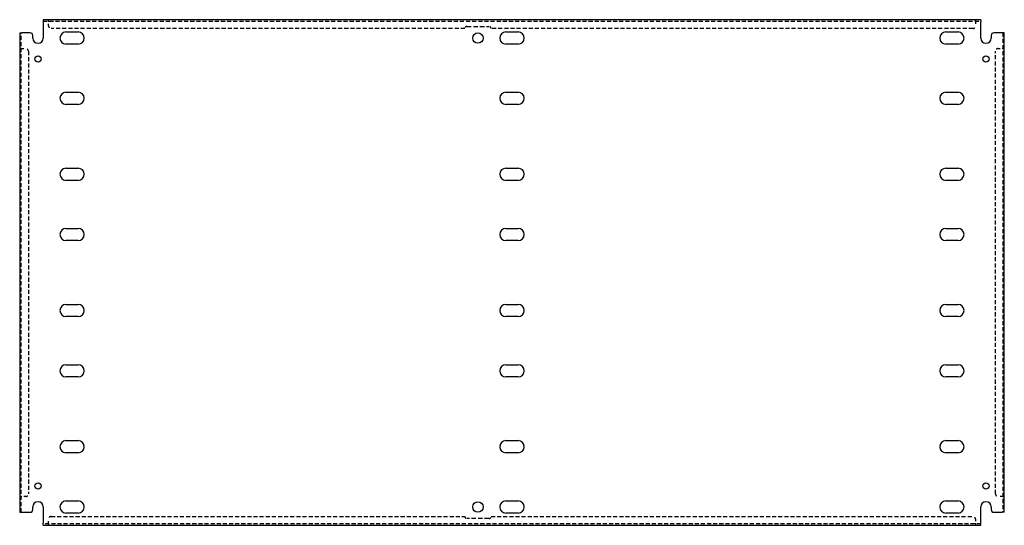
# Model space of a CAD drawing. Header units: inches. Extents: x 32.3 to 79.3, y 17.8 to 42.
import ezdxf

# ---------------------------------------------------------------- set-up
doc = ezdxf.new("R2010")
doc.units = ezdxf.units.IN
doc.header["$MEASUREMENT"] = 0
doc.linetypes.add('DASHED_SPACE', pattern=[0.2067, 0.1654, -0.0413])
doc.layers.add('Hidden Edges(ANSI)', color=7, linetype='DASHED_SPACE', lineweight=25)
doc.layers.add('Visible Edges(ANSI)', color=7, linetype='Continuous', lineweight=25)

msp = doc.modelspace()

# ---------------------------------------------------------------- linework, layer by layer
at = {"layer": 'Hidden Edges(ANSI)', "ltscale": 1.163964}
for p, q in [((33.458, 41.904), (78.208, 41.904)), ((78.208, 17.915), (33.458, 17.915))]:
    msp.add_line(p, q, dxfattribs=at)
at = {"layer": 'Hidden Edges(ANSI)', "ltscale": 0.129419}
for p, q in [((33.708, 41.904), (33.708, 41.972)), ((33.708, 41.904), (33.708, 41.972)), ((77.958, 41.904), (77.958, 41.972)), ((77.958, 41.904), (77.958, 41.972)), ((32.401, 40.598), (32.333, 40.598)), ((32.401, 40.597), (32.333, 40.597)), ((79.265, 40.598), (79.333, 40.598)), ((79.265, 40.597), (79.333, 40.597)), ((32.401, 19.222), (32.333, 19.222)), ((32.401, 19.222), (32.333, 19.222)), ((79.265, 19.222), (79.333, 19.222)), ((79.265, 19.222), (79.333, 19.222)), ((33.708, 17.915), (33.708, 17.847)), ((33.708, 17.915), (33.708, 17.847)), ((77.958, 17.915), (77.958, 17.847)), ((77.958, 17.915), (77.958, 17.847))]:
    msp.add_line(p, q, dxfattribs=at)
at = {"layer": 'Hidden Edges(ANSI)', "ltscale": 0.092649}
for p, q in [((33.708, 41.904), (33.708, 41.873)), ((77.958, 41.904), (77.958, 41.873)), ((32.401, 40.597), (32.432, 40.597)), ((79.265, 40.597), (79.234, 40.597)), ((32.401, 19.222), (32.432, 19.222)), ((79.265, 19.222), (79.234, 19.222)), ((33.708, 17.915), (33.708, 17.946)), ((77.958, 17.915), (77.958, 17.946))]:
    msp.add_line(p, q, dxfattribs=at)
at = {"layer": 'Hidden Edges(ANSI)', "ltscale": 0.369411}
for p, q in [((33.708, 41.679), (33.708, 41.873)), ((77.958, 41.873), (77.958, 41.679)), ((32.432, 40.597), (32.626, 40.597)), ((79.04, 40.597), (79.234, 40.597)), ((32.626, 19.222), (32.432, 19.222)), ((79.234, 19.222), (79.04, 19.222)), ((33.708, 17.946), (33.708, 18.14)), ((77.958, 18.14), (77.958, 17.946))]:
    msp.add_line(p, q, dxfattribs=at)
at = {"layer": 'Hidden Edges(ANSI)', "ltscale": 1.165233}
for p, q in [((53.583, 41.554), (33.833, 41.554)), ((33.833, 18.265), (53.583, 18.265))]:
    msp.add_line(p, q, dxfattribs=at)
at = {"layer": 'Hidden Edges(ANSI)', "ltscale": 1.28568}
for p, q in [((53.677, 41.648), (54.74, 41.648)), ((54.74, 18.172), (53.677, 18.172))]:
    msp.add_line(p, q, dxfattribs=at)
at = {"layer": 'Hidden Edges(ANSI)', "ltscale": 1.159087}
for p, q in [((77.833, 41.554), (54.833, 41.554)), ((54.833, 18.265), (77.833, 18.265))]:
    msp.add_line(p, q, dxfattribs=at)
at = {"layer": 'Hidden Edges(ANSI)', "ltscale": 1.164922}
for p, q in [((32.401, 18.472), (32.401, 41.347)), ((79.265, 41.347), (79.265, 18.472))]:
    msp.add_line(p, q, dxfattribs=at)
at = {"layer": 'Hidden Edges(ANSI)', "ltscale": 1.161378}
for p, q in [((32.751, 40.472), (32.751, 19.347)), ((78.915, 19.347), (78.915, 40.472))]:
    msp.add_line(p, q, dxfattribs=at)
at = {"layer": 'Hidden Edges(ANSI)', "ltscale": 0.373886}
for centre, start, end in [((33.833, 41.679), 180, 270), ((77.833, 41.679), 270, 0), ((32.626, 40.472), 0, 90), ((79.04, 40.472), 90, 180), ((32.626, 19.347), 270, 0), ((79.04, 19.347), 180, 270), ((33.833, 18.14), 90, 180), ((77.833, 18.14), 0, 90)]:
    msp.add_arc(centre, 0.125, start, end, dxfattribs=at)
at = {"layer": 'Hidden Edges(ANSI)', "ltscale": 0.279642}
for centre, start, end in [((53.677, 41.554), 90, 180), ((54.74, 41.554), 0, 90), ((53.677, 18.265), 180, 270), ((54.74, 18.265), 270, 0)]:
    msp.add_arc(centre, 0.0935, start, end, dxfattribs=at)
at = {"layer": 'Visible Edges(ANSI)'}
for p, q in [((78.208, 41.972), (33.458, 41.972)), ((33.458, 41.972), (33.458, 41.873)), ((33.458, 41.873), (33.458, 41.097)), ((78.208, 41.972), (78.208, 41.873)), ((78.208, 41.097), (78.208, 41.873)), ((34.542, 41.387), (35.124, 41.387)), ((55.542, 41.387), (56.124, 41.387)), ((76.542, 41.387), (77.124, 41.387)), ((32.333, 41.347), (32.432, 41.347)), ((32.333, 41.347), (32.333, 18.472)), ((32.833, 41.347), (32.432, 41.347)), ((32.958, 41.097), (32.958, 41.222)), ((78.708, 41.222), (78.708, 41.097)), ((79.234, 41.347), (78.833, 41.347)), ((79.333, 41.347), (79.234, 41.347)), ((79.333, 18.472), (79.333, 41.347)), ((35.124, 40.807), (34.542, 40.807)), ((56.124, 40.807), (55.542, 40.807)), ((77.124, 40.807), (76.542, 40.807)), ((34.542, 38.512), (35.124, 38.512)), ((55.542, 38.512), (56.124, 38.512)), ((76.542, 38.512), (77.124, 38.512)), ((35.124, 37.932), (34.542, 37.932)), ((56.124, 37.932), (55.542, 37.932)), ((77.124, 37.932), (76.542, 37.932)), ((34.542, 34.887), (35.124, 34.887)), ((55.542, 34.887), (56.124, 34.887)), ((76.542, 34.887), (77.124, 34.887)), ((35.124, 34.307), (34.542, 34.307)), ((56.124, 34.307), (55.542, 34.307)), ((77.124, 34.307), (76.542, 34.307)), ((34.542, 32.012), (35.124, 32.012)), ((55.542, 32.012), (56.124, 32.012)), ((76.542, 32.012), (77.124, 32.012)), ((35.124, 31.432), (34.542, 31.432)), ((56.124, 31.432), (55.542, 31.432)), ((77.124, 31.432), (76.542, 31.432)), ((34.542, 28.387), (35.124, 28.387)), ((55.542, 28.387), (56.124, 28.387)), ((76.542, 28.387), (77.124, 28.387)), ((35.124, 27.807), (34.542, 27.807)), ((56.124, 27.807), (55.542, 27.807)), ((77.124, 27.807), (76.542, 27.807)), ((34.542, 25.512), (35.124, 25.512)), ((55.542, 25.512), (56.124, 25.512)), ((76.542, 25.512), (77.124, 25.512)), ((35.124, 24.932), (34.542, 24.932)), ((56.124, 24.932), (55.542, 24.932)), ((77.124, 24.932), (76.542, 24.932)), ((34.542, 21.887), (35.124, 21.887)), ((55.542, 21.887), (56.124, 21.887)), ((76.542, 21.887), (77.124, 21.887)), ((35.124, 21.307), (34.542, 21.307)), ((56.124, 21.307), (55.542, 21.307)), ((77.124, 21.307), (76.542, 21.307)), ((34.542, 19.012), (35.124, 19.012)), ((55.542, 19.012), (56.124, 19.012)), ((76.542, 19.012), (77.124, 19.012)), ((32.333, 18.472), (32.432, 18.472)), ((32.432, 18.472), (32.833, 18.472)), ((32.958, 18.597), (32.958, 18.722)), ((33.458, 18.722), (33.458, 17.946)), ((35.124, 18.432), (34.542, 18.432)), ((56.124, 18.432), (55.542, 18.432)), ((77.124, 18.432), (76.542, 18.432)), ((78.208, 17.946), (78.208, 18.722)), ((78.708, 18.722), (78.708, 18.597)), ((78.833, 18.472), (79.234, 18.472)), ((79.333, 18.472), (79.234, 18.472)), ((33.458, 17.847), (33.458, 17.946)), ((78.208, 17.847), (78.208, 17.946)), ((33.458, 17.847), (78.208, 17.847))]:
    msp.add_line(p, q, dxfattribs=at)
for centre, radius in [((54.208, 41.097), 0.25), ((33.208, 40.097), 0.145), ((78.458, 40.097), 0.145), ((33.208, 19.722), 0.145), ((78.458, 19.722), 0.145), ((54.208, 18.722), 0.25)]:
    msp.add_circle(centre, radius, dxfattribs=at)
for centre, radius, start, end in [((34.542, 41.097), 0.29, 90, 270), ((35.124, 41.097), 0.29, 270, 90), ((55.542, 41.097), 0.29, 90, 270), ((56.124, 41.097), 0.29, 270, 90), ((76.542, 41.097), 0.29, 90, 270), ((77.124, 41.097), 0.29, 270, 90), ((32.833, 41.222), 0.125, 0, 90), ((33.208, 41.097), 0.25, 180, 0), ((78.458, 41.097), 0.25, 180, 0), ((78.833, 41.222), 0.125, 90, 180), ((34.542, 38.222), 0.29, 90, 270), ((35.124, 38.222), 0.29, 270, 90), ((55.542, 38.222), 0.29, 90, 270), ((56.124, 38.222), 0.29, 270, 90), ((76.542, 38.222), 0.29, 90, 270), ((77.124, 38.222), 0.29, 270, 90), ((34.542, 34.597), 0.29, 90, 270), ((35.124, 34.597), 0.29, 270, 90), ((55.542, 34.597), 0.29, 90, 270), ((56.124, 34.597), 0.29, 270, 90), ((76.542, 34.597), 0.29, 90, 270), ((77.124, 34.597), 0.29, 270, 90), ((34.542, 31.722), 0.29, 90, 270), ((35.124, 31.722), 0.29, 270, 90), ((55.542, 31.722), 0.29, 90, 270), ((56.124, 31.722), 0.29, 270, 90), ((76.542, 31.722), 0.29, 90, 270), ((77.124, 31.722), 0.29, 270, 90), ((34.542, 28.097), 0.29, 90, 270), ((35.124, 28.097), 0.29, 270, 90), ((55.542, 28.097), 0.29, 90, 270), ((56.124, 28.097), 0.29, 270, 90), ((76.542, 28.097), 0.29, 90, 270), ((77.124, 28.097), 0.29, 270, 90), ((34.542, 25.222), 0.29, 90, 270), ((35.124, 25.222), 0.29, 270, 90), ((55.542, 25.222), 0.29, 90, 270), ((56.124, 25.222), 0.29, 270, 90), ((76.542, 25.222), 0.29, 90, 270), ((77.124, 25.222), 0.29, 270, 90), ((34.542, 21.597), 0.29, 90, 270), ((35.124, 21.597), 0.29, 270, 90), ((55.542, 21.597), 0.29, 90, 270), ((56.124, 21.597), 0.29, 270, 90), ((76.542, 21.597), 0.29, 90, 270), ((77.124, 21.597), 0.29, 270, 90), ((33.208, 18.722), 0.25, 0, 180), ((34.542, 18.722), 0.29, 90, 270), ((35.124, 18.722), 0.29, 270, 90), ((55.542, 18.722), 0.29, 90, 270), ((56.124, 18.722), 0.29, 270, 90), ((76.542, 18.722), 0.29, 90, 270), ((77.124, 18.722), 0.29, 270, 90), ((78.458, 18.722), 0.25, 0, 180), ((32.833, 18.597), 0.125, 270, 0), ((78.833, 18.597), 0.125, 180, 270)]:
    msp.add_arc(centre, radius, start, end, dxfattribs=at)

doc.saveas('drawing.dxf')
